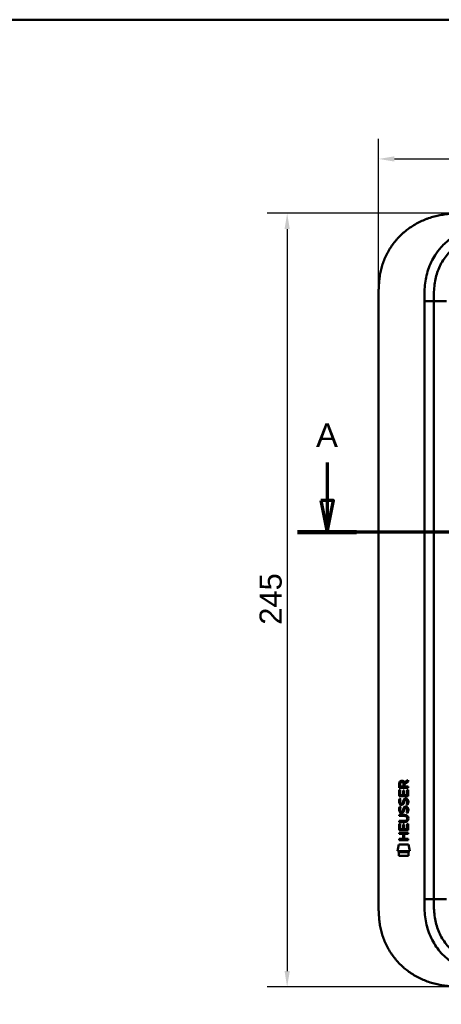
# Model space of a CAD drawing. Header units: millimetres. Extents: x 20 to 833, y 20 to 574.
# Tile 8 of 11: x 438 to 572, y 262 to 574. Entities that reach past the tile are written whole.
import ezdxf

# ---------------------------------------------------------------- set-up
doc = ezdxf.new("R2010")
doc.units = ezdxf.units.MM
doc.header["$LTSCALE"] = 2
for name, color, linetype, lineweight in [('Bemaßungen(DIN)', 7, 'Continuous', 25), ('Schnittansichtslinien(DIN)', 7, 'Continuous', 70), ('Sichtbare Kanten(DIN)', 7, 'Continuous', 50), ('Sichtbare tangentiale Kanten(DIN)', 7, 'Continuous', 50), ('Skizziergeometrie(DIN)', 7, 'Continuous', 50)]:
    doc.layers.add(name, color=color, linetype=linetype, lineweight=lineweight)
doc.styles.add('Aktuell-DINGroßer Text', font='arial.ttf')
doc.styles.add('STANDARD-DIN~0', font='arial.ttf')
doc.dimstyles.new('CAD-LAN', dxfattribs={"dimscale": 2, "dimtxt": 3.5, "dimasz": 2.5, "dimexe": 3.175, "dimexo": 0, "dimgap": 0.8, "dimtad": 1, "dimrnd": 1e-08, "dimtxsty": 'STANDARD-DIN~0', "dimcen": 0.09, "dimdle": 10, "dimclrd": 250, "dimclre": 250, "dimclrt": 250, "dimadec": 0, "dimazin": 2, "dimtfac": 1, "dimtmove": 0, "dimatfit": 3, "dimfxl": 1, "dimtolj": 1, "dimtzin": 0, "dimlwd": 25, "dimlwe": 25, "dimarcsym": 0})

# ---------------------------------------------------------------- blocks, each defined once
blk = doc.blocks.new('Ränder Standardrahmen')
at = {"layer": 'Skizziergeometrie(DIN)', "flags": 128}
blk.add_lwpolyline([(10, 10), (10, 287), (410, 287), (410, 10), (10, 10)], dxfattribs=at)
blk = doc.blocks.new('2DTransSchnitt0')
at = {"layer": 'Schnittansichtslinien(DIN)', "linetype": 'Continuous'}
for p, q in [((267.72, 216.88), (267.72, 210.84)), ((387.42, 216.88), (387.42, 210.84)), ((266.72, 210.84), (267.72, 205.84)), ((268.72, 210.84), (266.72, 210.84)), ((267.72, 210.84), (267.72, 205.84)), ((267.72, 205.84), (268.72, 210.84)), ((386.42, 210.84), (387.42, 205.84)), ((388.42, 210.84), (386.42, 210.84)), ((387.42, 210.84), (387.42, 205.84)), ((387.42, 205.84), (388.42, 210.84)), ((392.1, 205.84), (263.04, 205.84))]:
    blk.add_line(p, q, dxfattribs=at)
at = {"layer": 'Schnittansichtslinien(DIN)', "linetype": 'Continuous', "lineweight": 140}
for p, q in [((272.4, 205.84), (263.04, 205.84)), ((392.1, 205.84), (382.74, 205.84))]:
    blk.add_line(p, q, dxfattribs=at)
at = {"layer": 'Schnittansichtslinien(DIN)', "linetype": 'Continuous', "flags": 128}
for points in [[(266.72, 210.84), (267.72, 205.84), (268.72, 210.84), (266.72, 210.84)], [(386.42, 210.84), (387.42, 205.84), (388.42, 210.84), (386.42, 210.84)]]:
    blk.add_lwpolyline(points, dxfattribs=at)
at = {"layer": 'Schnittansichtslinien(DIN)'}
for points in [[(266.72, 210.84), (267.72, 205.84), (268.72, 210.84), (266.72, 210.84)], [(386.42, 210.84), (387.42, 205.84), (388.42, 210.84), (386.42, 210.84)]]:
    blk.add_solid(points, dxfattribs=at)
at = {"layer": 'Schnittansichtslinien(DIN)', "char_height": 3.73, "attachment_point": 7, "style": 'Aktuell-DINGroßer Text'}
for insert in [(265.97, 219.34), (385.67, 219.34)]:
    blk.add_mtext('A', dxfattribs=dict(at, insert=insert))
blk = doc.blocks.new('*D12')
at = {"layer": 'Bemaßungen(DIN)', "color": 250, "linetype": 'Continuous', "lineweight": 25, "true_color": 0x3f3f3f, "transparency": 16777216}
for p, q in [((551.76, 485.9), (551.76, 536.25)), ((765.76, 485.9), (765.76, 536.25)), ((556.76, 529.9), (760.76, 529.9))]:
    blk.add_line(p, q, dxfattribs=at)
at = {"layer": 'Bemaßungen(DIN)', "color": 250, "linetype": 'Continuous', "true_color": 0x3f3f3f, "transparency": 16777216}
for points in [[(556.76, 530.73), (556.76, 529.06), (551.76, 529.9)], [(760.76, 530.73), (760.76, 529.06), (765.76, 529.9)]]:
    blk.add_solid(points, dxfattribs=at)
at = {"layer": 'Defpoints', "color": 0, "linetype": 'Continuous', "transparency": 16777216}
for p in [(765.76, 529.9), (551.76, 485.9), (765.76, 485.9)]:
    blk.add_point(p, dxfattribs=at)
at = {"layer": 'Bemaßungen(DIN)', "color": 250, "linetype": 'Continuous', "lineweight": 25, "true_color": 0x3f3f3f, "transparency": 16777216, "insert": (650.98, 538.53), "char_height": 7, "attachment_point": 1, "style": 'STANDARD-DIN~0'}
blk.add_mtext('\\A1;214', dxfattribs=at)
blk = doc.blocks.new('*D13')
at = {"layer": 'Bemaßungen(DIN)', "color": 250, "linetype": 'Continuous', "lineweight": 25, "true_color": 0x3f3f3f, "transparency": 16777216}
for p, q in [((578.79, 512.68), (516.44, 512.68)), ((522.79, 507.68), (522.79, 272.68)), ((578.79, 267.68), (516.44, 267.68))]:
    blk.add_line(p, q, dxfattribs=at)
at = {"layer": 'Bemaßungen(DIN)', "color": 250, "linetype": 'Continuous', "true_color": 0x3f3f3f, "transparency": 16777216}
for points in [[(521.96, 507.68), (523.63, 507.68), (522.79, 512.68)], [(521.96, 272.68), (523.63, 272.68), (522.79, 267.68)]]:
    blk.add_solid(points, dxfattribs=at)
at = {"layer": 'Defpoints', "color": 0, "linetype": 'Continuous', "transparency": 16777216}
for p in [(578.79, 512.68), (522.79, 267.68), (578.79, 267.68)]:
    blk.add_point(p, dxfattribs=at)
at = {"layer": 'Bemaßungen(DIN)', "color": 250, "linetype": 'Continuous', "lineweight": 25, "true_color": 0x3f3f3f, "transparency": 16777216, "insert": (514.05, 382.36), "char_height": 7, "attachment_point": 1, "rotation": 90, "style": 'STANDARD-DIN~0'}
blk.add_mtext('\\A1;245', dxfattribs=at)

msp = doc.modelspace()

# ---------------------------------------------------------------- linework, layer by layer
at = {"layer": 'Sichtbare Kanten(DIN)'}
for p, q in [((551.756, 294.466), (551.756, 485.897)), ((569.256, 484.897), (569.256, 295.466)), ((558.29, 330.755), (558.292, 332.068)), ((561.149, 330.753), (558.29, 330.755)), ((558.641, 332.025), (558.64, 331.136)), ((558.64, 331.136), (559.658, 331.136)), ((559.658, 331.136), (559.658, 332.024)), ((559.955, 332.385), (561.151, 333.175)), ((560.008, 331.986), (560.007, 331.135)), ((560.007, 331.135), (561.149, 331.134)), ((561.15, 332.741), (560.008, 331.986)), ((561.149, 331.134), (561.149, 330.753)), ((561.151, 333.175), (561.15, 332.741)), ((558.288, 328.025), (558.29, 330.029)), ((561.147, 328.023), (558.288, 328.025)), ((558.29, 330.029), (558.638, 330.029)), ((558.638, 330.029), (558.637, 328.402)), ((558.637, 328.402), (559.531, 328.401)), ((559.531, 328.401), (559.532, 329.848)), ((559.532, 329.848), (559.881, 329.847)), ((559.881, 329.847), (559.88, 328.401)), ((559.88, 328.401), (560.798, 328.4)), ((560.798, 328.4), (560.8, 330.047)), ((560.8, 330.047), (561.148, 330.047)), ((561.148, 330.047), (561.147, 328.023)), ((558.458, 324.704), (558.796, 324.604)), ((558.46, 327.251), (558.798, 327.151)), ((558.656, 325.919), (558.663, 325.902)), ((559.34, 325.822), (559.351, 325.838)), ((560.386, 324.401), (560.375, 324.401)), ((560.388, 326.948), (560.377, 326.948)), ((558.283, 321.797), (558.283, 322.174)), ((558.283, 322.174), (559.929, 322.173)), ((559.953, 321.796), (558.283, 321.797)), ((558.654, 323.373), (558.661, 323.356)), ((559.338, 323.275), (559.349, 323.292)), ((558.279, 317.287), (558.281, 319.291)), ((558.281, 319.862), (558.282, 320.24)), ((559.927, 319.861), (558.281, 319.862)), ((558.281, 319.291), (558.629, 319.291)), ((558.282, 320.24), (559.951, 320.238)), ((558.629, 319.291), (558.628, 317.664)), ((559.523, 317.663), (559.524, 319.11)), ((559.524, 319.11), (559.872, 319.11)), ((559.872, 319.11), (559.871, 317.663)), ((560.79, 317.662), (560.791, 319.309)), ((560.791, 319.309), (561.14, 319.309)), ((560.833, 321.011), (560.833, 321.021)), ((561.14, 319.309), (561.138, 317.285)), ((558.277, 316.117), (558.277, 316.494)), ((558.277, 316.494), (561.136, 316.491)), ((559.52, 316.116), (558.277, 316.117)), ((561.138, 317.285), (558.279, 317.287)), ((558.628, 317.664), (559.523, 317.663)), ((559.519, 314.558), (559.52, 316.116)), ((559.871, 317.663), (560.79, 317.662)), ((559.877, 316.115), (559.875, 314.558)), ((561.136, 316.114), (559.877, 316.115)), ((561.136, 316.491), (561.136, 316.114)), ((557.745, 310.605), (558.203, 312.738)), ((558.203, 312.738), (561.21, 312.735)), ((558.276, 314.182), (558.276, 314.559)), ((558.276, 314.559), (559.519, 314.558)), ((561.134, 314.18), (558.276, 314.182)), ((559.875, 314.558), (561.135, 314.557)), ((561.135, 314.557), (561.134, 314.18)), ((561.21, 312.735), (561.66, 310.602)), ((561.66, 310.602), (557.745, 310.605)), ((558.203, 309.177), (558.204, 310.319)), ((561.2, 309.175), (558.203, 309.177)), ((558.204, 310.319), (561.201, 310.317)), ((561.201, 310.317), (561.2, 309.175))]:
    msp.add_line(p, q, dxfattribs=at)
for centre, major_axis, ratio, start_param, end_param in [((559.819, 331.252), (-0.976, 1.274), 0.5180415, 5.9043613, 6.8771057), ((558.426, 331.171), (1.242, 1.64), 0.5994938, 5.878165, 6.7089725), ((559.922, 329.03), (1.103, 3.296), 0.2312948, 2.8124619, 2.8734213), ((559.401, 326.713), (0.574, 1.004), 0.5438409, 2.7534304, 3.2137241), ((559.281, 325.846), (0.098, 0.139), 0.3641716, 4.4844927, 4.7925708), ((559.728, 322.717), (0.838, 1.64), 0.4594521, 5.9760112, 6.497704), ((559.729, 325.261), (0.839, 1.642), 0.4591024, 5.9761877, 6.4975755), ((560.006, 326.73), (1.192, 3.54), 0.2215161, 2.8263053, 2.8854462), ((559.407, 324.175), (0.583, 1.012), 0.541605, 2.7569093, 3.2147406), ((559.279, 323.3), (0.098, 0.139), 0.3641716, 4.4844927, 4.7925708), ((556.108, 317.499), (4.814, 4.313), 0.3742661, 5.9599282, 6.6783921), ((556.112, 324.543), (4.808, -4.323), 0.3742014, 5.888113, 6.6064523), ((537.399, 340.848), (23.266, -20.361), 0.1371339, 6.127502, 6.402435)]:
    msp.add_ellipse(centre, major_axis=major_axis, ratio=ratio, start_param=start_param, end_param=end_param, dxfattribs=at)
for points, knots in [([(578.795, 512.681), (578.209, 512.679), (577.031, 512.666), (575.541, 512.602), (574.044, 512.487), (572.84, 512.349), (571.336, 512.107), (570.136, 511.855), (568.646, 511.46), (567.467, 511.079), (566.016, 510.518), (564.878, 510.002), (563.493, 509.274), (562.418, 508.625), (561.126, 507.736), (560.136, 506.963), (558.963, 505.927), (558.077, 505.044), (557.045, 503.88), (556.281, 502.903), (555.41, 501.633), (554.78, 500.582), (554.082, 499.231), (553.595, 498.126), (553.074, 496.721), (552.728, 495.582), (552.38, 494.148), (552.166, 492.996), (551.97, 491.557), (551.867, 490.409), (551.79, 488.983), (551.756, 487.568), (551.756, 486.451), (551.756, 485.897)], [0.00000689, 0.00000689, 0.00000689, 0.00000689, 0.0407043, 0.08140172, 0.10175042, 0.14244784, 0.16279654, 0.20349396, 0.22384266, 0.26454008, 0.28488878, 0.3255862, 0.3459349, 0.38663232, 0.40698102, 0.44767844, 0.46802714, 0.50872456, 0.52907326, 0.56977068, 0.59011938, 0.6308168, 0.6511655, 0.69186291, 0.71221162, 0.75290903, 0.77325774, 0.81395515, 0.83430386, 0.87500127, 0.89534998, 0.93604739, 0.97674481, 0.97674481, 0.97674481, 0.97674481]), ([(591.794, 506.181), (590.989, 506.181), (589.393, 506.18), (587.056, 506.073), (584.79, 505.797), (581.873, 505.159), (578.439, 503.797), (574.855, 501.254), (572.024, 497.912), (570.465, 494.633), (569.718, 491.804), (569.388, 489.587), (569.258, 487.281), (569.256, 485.697), (569.256, 484.897)], [59.6158828, 59.6158828, 59.6158828, 59.6158828, 59.8593849, 60.1028861, 60.3463874, 60.5898887, 61.0768912, 61.5638938, 62.0508963, 62.5378989, 62.7814001, 63.0249014, 63.2684027, 63.5119054, 63.5119054, 63.5119054, 63.5119054]), ([(560.833, 321.021), (560.833, 321.067), (560.83, 321.114), (560.814, 321.249), (560.792, 321.337), (560.717, 321.488), (560.671, 321.549), (560.551, 321.655), (560.48, 321.695), (560.263, 321.778), (560.103, 321.796), (559.953, 321.796)], [0, 0, 0, 0, 0.01400423, 0.01400423, 0.0408947, 0.0408947, 0.06439039, 0.06439039, 0.08887549, 0.08887549, 0.13413559, 0.13413559, 0.13413559, 0.13413559]), ([(551.756, 294.466), (551.756, 293.912), (551.756, 292.795), (551.79, 291.38), (551.867, 289.954), (551.97, 288.806), (552.166, 287.367), (552.38, 286.215), (552.728, 284.781), (553.074, 283.642), (553.595, 282.237), (554.082, 281.132), (554.78, 279.781), (555.41, 278.73), (556.281, 277.46), (557.045, 276.483), (558.077, 275.319), (558.963, 274.436), (560.136, 273.4), (561.126, 272.627), (562.419, 271.738), (563.493, 271.089), (564.878, 270.361), (566.016, 269.845), (567.467, 269.284), (568.646, 268.903), (570.136, 268.508), (571.336, 268.256), (572.84, 268.014), (574.044, 267.876), (575.541, 267.761), (577.031, 267.697), (578.209, 267.684), (578.795, 267.681)], [0.02325842, 0.02325842, 0.02325842, 0.02325842, 0.06395557, 0.10465272, 0.12500129, 0.16569844, 0.18604701, 0.22674416, 0.24709273, 0.28778988, 0.30813845, 0.3488356, 0.36918417, 0.40988132, 0.43022989, 0.47092704, 0.49127561, 0.53197276, 0.55232133, 0.59301848, 0.61336705, 0.6540642, 0.67441277, 0.71510992, 0.73545849, 0.77615564, 0.79650421, 0.83720136, 0.85754993, 0.89824708, 0.91859565, 0.9592928, 0.99998994, 0.99998994, 0.99998994, 0.99998994]), ([(569.256, 295.466), (569.256, 294.666), (569.258, 293.082), (569.388, 290.776), (569.718, 288.559), (570.465, 285.73), (572.024, 282.451), (574.855, 279.109), (578.439, 276.566), (581.873, 275.204), (584.79, 274.566), (587.056, 274.29), (589.393, 274.183), (590.989, 274.181), (591.794, 274.181)], [0, 0, 0, 0, 0.2435013, 0.4870027, 0.730504, 0.9740054, 1.4610081, 1.9480107, 2.4350134, 2.9220161, 3.1655175, 3.4090188, 3.6525201, 3.8960223, 3.8960223, 3.8960223, 3.8960223])]:
    msp.add_open_spline(points, degree=3, knots=knots, dxfattribs=at)
for points in [[(558.292, 332.068), (558.307, 332.51), (558.539, 332.972), (559.151, 332.972)], [(559.658, 332.024), (559.659, 332.297), (559.572, 332.622), (559.156, 332.623)], [(558.336, 325.773), (558.246, 326.013), (558.217, 326.247), (558.259, 326.575)], [(558.257, 324.028), (558.274, 324.167), (558.316, 324.374), (558.387, 324.548)], [(558.259, 326.575), (558.276, 326.714), (558.318, 326.921), (558.389, 327.094)], [(558.895, 325.312), (558.672, 325.345), (558.442, 325.49), (558.336, 325.773)], [(558.387, 324.548), (558.406, 324.597), (558.458, 324.704), (558.458, 324.704)], [(558.389, 327.094), (558.408, 327.144), (558.46, 327.251), (558.46, 327.251)], [(558.643, 326.686), (558.579, 326.434), (558.573, 326.209), (558.632, 325.993)], [(558.796, 324.604), (558.796, 324.604), (558.676, 324.277), (558.641, 324.14)], [(558.798, 327.151), (558.798, 327.151), (558.678, 326.824), (558.643, 326.686)], [(558.868, 325.689), (559.015, 325.629), (559.203, 325.665), (559.309, 325.78)], [(559.05, 325.299), (558.949, 325.3), (558.928, 325.307), (558.895, 325.312)], [(559.678, 325.664), (559.563, 325.454), (559.368, 325.295), (559.05, 325.299)], [(559.351, 325.838), (559.419, 325.948), (559.476, 326.112), (559.531, 326.357)], [(559.529, 323.81), (559.613, 324.178), (559.716, 324.389), (559.857, 324.557)], [(559.531, 326.357), (559.615, 326.725), (559.718, 326.936), (559.859, 327.103)], [(559.871, 326.206), (559.816, 325.966), (559.754, 325.801), (559.678, 325.664)], [(559.857, 324.557), (559.95, 324.667), (560.08, 324.739), (560.26, 324.763)], [(559.859, 327.103), (559.952, 327.214), (560.082, 327.286), (560.262, 327.31)], [(559.919, 326.405), (559.912, 326.375), (559.871, 326.209), (559.871, 326.206)], [(560.105, 326.83), (560.035, 326.741), (559.974, 326.603), (559.919, 326.405)], [(560.375, 324.401), (560.253, 324.401), (560.178, 324.369), (560.103, 324.283)], [(560.377, 326.948), (560.255, 326.948), (560.18, 326.915), (560.105, 326.83)], [(560.26, 324.763), (560.547, 324.802), (560.83, 324.702), (561.023, 324.385)], [(560.262, 327.31), (560.549, 327.348), (560.832, 327.248), (561.025, 326.932)], [(560.58, 325.365), (560.58, 325.365), (560.735, 325.619), (560.794, 325.904)], [(560.949, 325.278), (560.929, 325.283), (560.58, 325.365), (560.58, 325.365)], [(560.794, 325.904), (560.863, 326.237), (560.863, 326.513), (560.757, 326.71)], [(561.174, 325.997), (561.144, 325.666), (560.986, 325.336), (560.949, 325.278)], [(561.023, 324.385), (561.133, 324.204), (561.187, 323.985), (561.187, 323.716)], [(561.025, 326.932), (561.135, 326.751), (561.189, 326.532), (561.189, 326.262)], [(561.189, 326.262), (561.189, 326.177), (561.182, 326.092), (561.174, 325.997)], [(558.334, 323.226), (558.244, 323.467), (558.215, 323.7), (558.257, 324.028)], [(558.893, 322.765), (558.67, 322.798), (558.44, 322.944), (558.334, 323.226)], [(558.641, 324.14), (558.577, 323.887), (558.571, 323.663), (558.629, 323.447)], [(558.866, 323.143), (559.013, 323.083), (559.201, 323.119), (559.307, 323.233)], [(559.048, 322.753), (558.947, 322.754), (558.926, 322.76), (558.893, 322.765)], [(559.676, 323.117), (559.561, 322.907), (559.366, 322.748), (559.048, 322.753)], [(559.349, 323.292), (559.417, 323.402), (559.474, 323.565), (559.529, 323.81)], [(559.869, 323.66), (559.814, 323.42), (559.752, 323.255), (559.676, 323.117)], [(559.917, 323.858), (559.91, 323.828), (559.869, 323.662), (559.869, 323.66)], [(560.103, 324.283), (560.033, 324.195), (559.972, 324.057), (559.917, 323.858)], [(560.578, 322.819), (560.578, 322.819), (560.733, 323.073), (560.792, 323.357)], [(560.947, 322.732), (560.927, 322.737), (560.578, 322.819), (560.578, 322.819)], [(560.792, 323.357), (560.861, 323.69), (560.861, 323.966), (560.755, 324.164)], [(561.172, 323.45), (561.142, 323.119), (560.984, 322.789), (560.947, 322.732)], [(561.187, 323.716), (561.187, 323.631), (561.18, 323.545), (561.172, 323.45)]]:
    msp.add_open_spline(points, degree=3, dxfattribs=at)
at = {"layer": 'Sichtbare tangentiale Kanten(DIN)'}
for p, q in [((569.256, 484.897), (566.256, 484.897)), ((566.256, 295.466), (566.256, 484.897)), ((573.256, 484.897), (569.256, 484.897)), ((566.256, 295.466), (569.256, 295.466)), ((573.256, 295.466), (569.256, 295.466))]:
    msp.add_line(p, q, dxfattribs=at)
for points, knots in [([(571.568, 501.931), (572.007, 502.42), (573.668, 504.1), (577.001, 506.463), (580.979, 508.037), (584.296, 508.76), (586.818, 509.067), (589.342, 509.181), (590.989, 509.182), (591.794, 509.181)], [61.3761038, 61.3761038, 61.3761038, 61.3761038, 61.5638941, 62.0508967, 62.5378992, 62.7814005, 63.0249017, 63.268403, 63.5119057, 63.5119057, 63.5119057, 63.5119057]), ([(566.256, 484.897), (566.256, 485.697), (566.257, 487.344), (566.398, 489.878), (566.771, 492.401), (567.638, 495.691), (569.193, 498.963), (570.869, 501.152), (571.568, 501.931)], [59.6158822, 59.6158822, 59.6158822, 59.6158822, 59.8593852, 60.1028865, 60.3463878, 60.589889, 61.0768916, 61.3761038, 61.3761038, 61.3761038, 61.3761038]), ([(591.794, 271.181), (590.989, 271.181), (589.342, 271.182), (586.818, 271.296), (584.296, 271.603), (580.979, 272.326), (577.001, 273.9), (572.809, 276.871), (569.476, 280.804), (567.638, 284.673), (566.772, 287.962), (566.398, 290.485), (566.257, 293.019), (566.256, 294.666), (566.256, 295.466)], [0, 0, 0, 0, 0.2435028, 0.4870041, 0.7305055, 0.9740068, 1.4610095, 1.9480122, 2.4350149, 2.9220176, 3.1655189, 3.4090202, 3.6525216, 3.8960229, 3.8960229, 3.8960229, 3.8960229])]:
    msp.add_open_spline(points, degree=3, knots=knots, dxfattribs=at)

# ---------------------------------------------------------------- block references
at = {"xscale": 2, "yscale": 2, "zscale": 2}
msp.add_blockref('Ränder Standardrahmen', (0, 0), dxfattribs=at)
at = {"layer": 'Schnittansichtslinien(DIN)', "xscale": 2, "yscale": 2, "zscale": 2}
msp.add_blockref('2DTransSchnitt0', (0, 0), dxfattribs=at)

# ---------------------------------------------------------------- dimensions: what is measured, and where the dimension line sits
at = {"layer": 'Bemaßungen(DIN)', "color": 250, "linetype": 'Continuous', "lineweight": 25, "true_color": 0x3f3f3f}
for base, p1, p2, angle, picture, middle in [((765.756, 529.897), (551.756, 485.897), (765.756, 485.897), 180, '*D12', (658.756, 529.897)), ((522.795, 267.681), (578.795, 512.681), (578.795, 267.681), 90, '*D13', (522.795, 390.181))]:
    dim = msp.add_linear_dim(base=base, p1=p1, p2=p2, angle=angle, dimstyle='CAD-LAN', override={"dimgap": 0.8, "dimdec": 2, "dimtol": 0, "dimlim": 0, "dimtp": 0, "dimtm": 0, "dimtdec": 2, "dimtofl": 0, "dimatfit": 1}, dxfattribs=at)
    dim.commit()
    dim.dimension.update_dxf_attribs({"geometry": picture, "text_midpoint": middle, "dimtype": 160})

doc.saveas('drawing.dxf')
